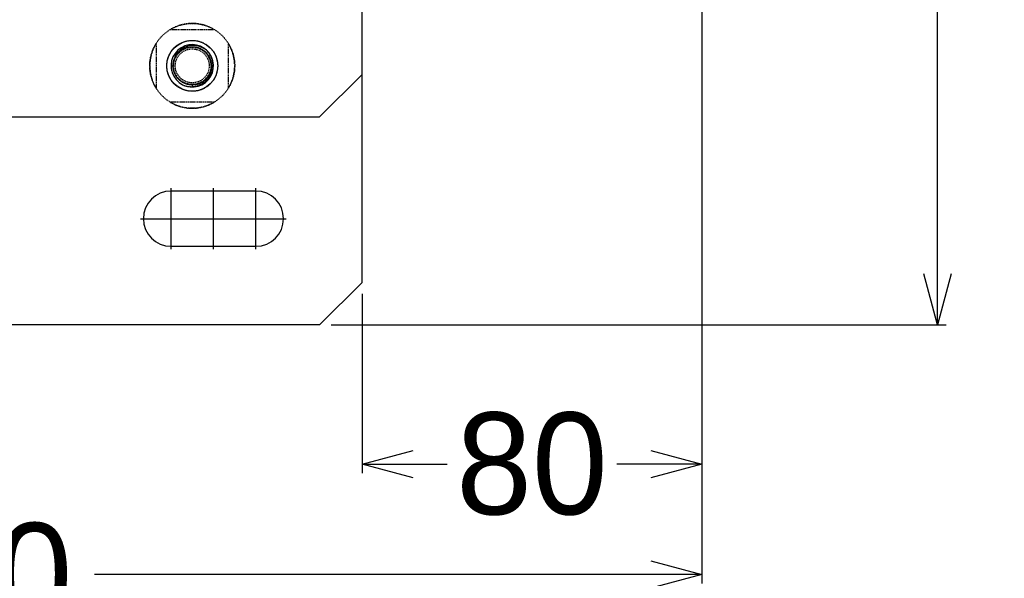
# Model space of a CAD drawing. Header units: millimetres. Extents: x -24622 to 2314, y -1603 to 2287.
# Tile 79 of 236: x -2744 to -2513, y 1251 to 1382. Entities that reach past the tile are written whole.
import ezdxf
from ezdxf.lldxf.tags import DXFTag

# ---------------------------------------------------------------- set-up
doc = ezdxf.new("R2010")
doc.units = ezdxf.units.MM
doc.linetypes.add('HIDDEN', pattern=[0.2, 0.1, -0.1])
doc.layers.add('02___PRT_ALL_AXES', color=7, linetype='Continuous')
doc.layers.add('DEFAULT_2', color=8, linetype='HIDDEN')
tags = doc.linetypes.add('CENTER', pattern=[2, 1.25, -0.25, 0.25, -0.25]).pattern_tags.tags
tags[10:11] = [DXFTag(74, 4), DXFTag(75, 0), DXFTag(340, '0'), DXFTag(46, 1.0), DXFTag(50, 0.0), DXFTag(44, 0.0), DXFTag(45, 0.0)]
tags[8:9] = [DXFTag(74, 4), DXFTag(75, 0), DXFTag(340, '0'), DXFTag(46, 1.0), DXFTag(50, 0.0), DXFTag(44, 0.0), DXFTag(45, 0.0)]
tags[6:7] = [DXFTag(74, 4), DXFTag(75, 0), DXFTag(340, '0'), DXFTag(46, 1.0), DXFTag(50, 0.0), DXFTag(44, 0.0), DXFTag(45, 0.0)]
tags[4:5] = [DXFTag(74, 4), DXFTag(75, 0), DXFTag(340, '0'), DXFTag(46, 1.0), DXFTag(50, 0.0), DXFTag(44, 0.0), DXFTag(45, 0.0)]
doc.dimstyles.new('副本 22', dxfattribs={"dimtxt": 24, "dimasz": 12, "dimexe": 2.1, "dimexo": 2.7, "dimgap": 2, "dimtad": 0, "dimtxsty": 'Standard', "dimblk": 'OPEN30', "dimcen": 0, "dimclrd": 5, "dimclre": 3, "dimclrt": 256, "dimadec": 0, "dimazin": 2, "dimtm": 1e-09, "dimtfac": 0.6, "dimtofl": 0, "dimtmove": 0, "dimatfit": 3, "dimldrblk": 'OPEN30', "dimfxl": 0, "dimtolj": 1, "dimarcsym": 0})

# ---------------------------------------------------------------- blocks, each defined once
blk = doc.blocks.new('_Open30')
at = {"color": 0, "linetype": 'ByBlock', "lineweight": -2}
for p, q in [((-1, 0.268), (0, 0)), ((0, 0), (-1, -0.268)), ((0, 0), (-1, 0))]:
    blk.add_line(p, q, dxfattribs=at)
blk = doc.blocks.new('*D99')
at = {"color": 3, "linetype": 'ByBlock', "lineweight": -2}
for p, q in [((-2583.81, 1416.72), (-2583.81, 1275.49)), ((-2663.81, 1317.72), (-2663.81, 1275.49))]:
    blk.add_line(p, q, dxfattribs=at)
at = {"color": 5, "linetype": 'ByBlock', "lineweight": -2}
for p, q in [((-2651.81, 1277.59), (-2643.81, 1277.59)), ((-2595.81, 1277.59), (-2603.81, 1277.59))]:
    blk.add_line(p, q, dxfattribs=at)
at = {"layer": 'Defpoints', "color": 0, "linetype": 'ByBlock'}
for p in [(-2583.81, 1419.42), (-2663.81, 1320.42), (-2663.81, 1277.59)]:
    blk.add_point(p, dxfattribs=at)
at = {"color": 5, "linetype": 'ByBlock', "lineweight": -2, "xscale": 12, "yscale": 12, "zscale": 12, "rotation": 180}
blk.add_blockref('_Open30', (-2663.81, 1277.59), dxfattribs=at)
at = {"color": 5, "linetype": 'ByBlock', "lineweight": -2, "xscale": 12, "yscale": 12, "zscale": 12}
blk.add_blockref('_Open30', (-2583.81, 1277.59), dxfattribs=at)
at = {"linetype": 'ByBlock', "insert": (-2623.81, 1277.59), "char_height": 24, "attachment_point": 5}
blk.add_mtext('\\A1;80', dxfattribs=at)
blk = doc.blocks.new('*D100')
at = {"color": 3, "linetype": 'ByBlock', "lineweight": -2}
for p, q in [((-2933.81, 1416.72), (-2933.81, 1249.47)), ((-2583.81, 1416.72), (-2583.81, 1249.47))]:
    blk.add_line(p, q, dxfattribs=at)
at = {"color": 5, "linetype": 'ByBlock', "lineweight": -2}
for p, q in [((-2921.81, 1251.57), (-2790.81, 1251.57)), ((-2595.81, 1251.57), (-2726.81, 1251.57))]:
    blk.add_line(p, q, dxfattribs=at)
at = {"layer": 'Defpoints', "color": 0, "linetype": 'ByBlock'}
for p in [(-2933.81, 1419.42), (-2583.81, 1419.42), (-2933.81, 1251.57)]:
    blk.add_point(p, dxfattribs=at)
at = {"color": 5, "linetype": 'ByBlock', "lineweight": -2, "xscale": 12, "yscale": 12, "zscale": 12, "rotation": 180}
blk.add_blockref('_Open30', (-2933.81, 1251.57), dxfattribs=at)
at = {"color": 5, "linetype": 'ByBlock', "lineweight": -2, "xscale": 12, "yscale": 12, "zscale": 12}
blk.add_blockref('_Open30', (-2583.81, 1251.57), dxfattribs=at)
at = {"linetype": 'ByBlock', "insert": (-2758.81, 1251.57), "char_height": 24, "attachment_point": 5}
blk.add_mtext('\\A1;350', dxfattribs=at)
blk = doc.blocks.new('*D101')
at = {"color": 5, "linetype": 'ByBlock', "lineweight": -2}
for p, q in [((-2528.34, 1434.42), (-2528.34, 1446.42)), ((-2528.34, 1322.42), (-2528.34, 1422.42))]:
    blk.add_line(p, q, dxfattribs=at)
at = {"color": 3, "linetype": 'ByBlock', "lineweight": -2}
for p, q in [((-2581.11, 1434.42), (-2526.24, 1434.42)), ((-2671.11, 1310.42), (-2526.24, 1310.42))]:
    blk.add_line(p, q, dxfattribs=at)
at = {"layer": 'Defpoints', "color": 0, "linetype": 'ByBlock'}
for p in [(-2583.81, 1434.42), (-2528.34, 1434.42), (-2673.81, 1310.42)]:
    blk.add_point(p, dxfattribs=at)
at = {"color": 5, "linetype": 'ByBlock', "lineweight": -2, "xscale": 12, "yscale": 12, "zscale": 12}
for p, rotation in [((-2528.34, 1434.42), 90), ((-2528.34, 1310.42), 270)]:
    blk.add_blockref('_Open30', p, dxfattribs=dict(at, rotation=rotation))
at = {"linetype": 'ByBlock', "insert": (-2528.34, 1508.42), "char_height": 24, "attachment_point": 5, "rotation": 90}
blk.add_mtext('\\A1;124%%P15', dxfattribs=at)

msp = doc.modelspace()

# ---------------------------------------------------------------- linework, layer by layer
at = {"color": 7, "linetype": 'Continuous'}
for p, q in [((-2663.808, 1320.415), (-2663.808, 1408.415)), ((-2708.808, 1371.415), (-2708.308, 1371.415)), ((-2673.808, 1359.415), (-2663.808, 1369.415)), ((-2855.808, 1359.415), (-2673.808, 1359.415)), ((-2688.808, 1341.915), (-2708.808, 1341.915)), ((-2708.808, 1328.915), (-2688.808, 1328.915)), ((-2673.808, 1310.415), (-2663.808, 1320.415)), ((-2673.808, 1310.415), (-3353.808, 1310.415))]:
    msp.add_line(p, q, dxfattribs=at)
at = {"color": 1, "linetype": 'CENTER', "ltscale": 6.604}
for p, q in [((-2708.808, 1328.265), (-2708.808, 1342.565)), ((-2688.808, 1328.265), (-2688.808, 1342.565)), ((-2715.958, 1335.415), (-2701.658, 1335.415)), ((-2695.958, 1335.415), (-2681.658, 1335.415))]:
    msp.add_line(p, q, dxfattribs=at)
at = {"color": 1, "linetype": 'CENTER', "ltscale": 1.45288}
for p, q in [((-2698.808, 1328.265), (-2698.808, 1342.565)), ((-2715.958, 1335.415), (-2681.658, 1335.415))]:
    msp.add_line(p, q, dxfattribs=at)
at = {"color": 7, "linetype": 'Continuous'}
for centre, radius, start, end in [((-2703.808, 1371.415), 5, 45, 36), ((-2703.667, 1371.273), 4.974, 38.28143, 41.90729), ((-2708.808, 1335.415), 6.5, 90, 270), ((-2688.808, 1335.415), 6.5, 270, 90)]:
    msp.add_arc(centre, radius, start, end, dxfattribs=at)
at = {"color": 7, "linetype": 'Continuous', "start_tangent": (-0.6679012, 0.7442499), "end_tangent": (0.0441666, -0.9990242)}
msp.add_spline([(-2699.965, 1374.595), (-2701.08, 1375.521), (-2702.415, 1376.082), (-2703.856, 1376.226), (-2705.275, 1375.933), (-2706.539, 1375.227), (-2707.527, 1374.168), (-2708.138, 1372.855), (-2708.308, 1371.415)], degree=3, dxfattribs=at)
at = {"layer": '02___PRT_ALL_AXES', "color": 8, "linetype": 'HIDDEN'}
for radius in [10, 4]:
    msp.add_circle((-2703.808, 1371.415), radius, dxfattribs=at)
at = {"layer": '02___PRT_ALL_AXES', "color": 7, "linetype": 'Continuous'}
msp.add_circle((-2703.808, 1371.415), 6, dxfattribs=at)
at = {"layer": 'DEFAULT_2', "color": 8, "linetype": 'HIDDEN'}
for p, q in [((-2698.54, 1379.915), (-2709.075, 1379.915)), ((-2712.308, 1376.683), (-2712.308, 1366.148)), ((-2695.308, 1366.148), (-2695.308, 1376.683)), ((-2699.477, 1373.915), (-2699.997, 1373.615)), ((-2703.808, 1367.015), (-2703.808, 1366.415)), ((-2709.075, 1362.915), (-2698.54, 1362.915))]:
    msp.add_line(p, q, dxfattribs=at)
for radius in [6, 4.4]:
    msp.add_circle((-2703.808, 1371.415), radius, dxfattribs=at)
for centre, radius, start, end in [((-2703.808, 1371.415), 10, 58.21167, 121.78833), ((-2703.808, 1371.415), 10, 148.21167, 211.78833), ((-2703.808, 1371.415), 5, 36, 45), ((-2703.808, 1371.415), 10, 328.21167, 31.78833), ((-2703.658, 1371.229), 4.371, 29.71939, 33.10081), ((-2703.7, 1371.205), 4.418, 27.77059, 29.72237), ((-2703.74, 1371.184), 4.464, 16.75483, 27.7602), ((-2703.863, 1371.415), 4.944, 180.00023, 180.80033), ((-2703.779, 1371.42), 5.029, 180.829, 195.42796), ((-2703.81, 1371.655), 4.783, 350.38326, 3.24763), ((-2703.927, 1371.21), 4.657, 326.85932, 332.08509), ((-2703.776, 1371.393), 4.961, 321.48974, 323.99781), ((-2703.908, 1371.198), 4.635, 332.10292, 346.43218), ((-2704.039, 1371.479), 4.97, 248.7361, 252.17142), ((-2704.034, 1371.495), 4.986, 252.16973, 252.85073), ((-2703.808, 1371.415), 10, 238.21167, 301.78833)]:
    msp.add_arc(centre, radius, start, end, dxfattribs=at)
for points, start_tangent, end_tangent in [([(-2708.308, 1371.415), (-2708.117, 1370.119), (-2707.561, 1368.932), (-2706.686, 1367.957), (-2705.568, 1367.274), (-2704.3, 1366.942), (-2702.99, 1366.99), (-2701.75, 1367.413), (-2700.684, 1368.176), (-2699.883, 1369.213), (-2699.415, 1370.437), (-2699.32, 1371.744), (-2699.605, 1373.023), (-2700.246, 1374.166), (-2701.189, 1375.075), (-2702.355, 1375.674), (-2703.643, 1375.912), (-2704.946, 1375.769), (-2706.152, 1375.257), (-2707.159, 1374.418), (-2707.882, 1373.325), (-2708.26, 1372.071), (-2708.26, 1370.76), (-2707.882, 1369.505), (-2707.159, 1368.413), (-2706.152, 1367.574), (-2704.946, 1367.062), (-2703.643, 1366.918), (-2702.355, 1367.156), (-2701.189, 1367.756), (-2700.246, 1368.665), (-2699.605, 1369.808), (-2699.32, 1371.087), (-2699.415, 1372.394), (-2699.883, 1373.618), (-2700.684, 1374.655), (-2701.75, 1375.417), (-2702.99, 1375.841), (-2704.3, 1375.888), (-2705.568, 1375.557), (-2706.686, 1374.874), (-2707.561, 1373.898), (-2708.117, 1372.712), (-2708.308, 1371.415), (-2708.117, 1370.119), (-2707.561, 1368.932), (-2706.686, 1367.957), (-2705.568, 1367.274), (-2704.3, 1366.942), (-2702.99, 1366.99), (-2701.75, 1367.413), (-2700.684, 1368.176), (-2699.883, 1369.213), (-2699.415, 1370.437), (-2699.32, 1371.744), (-2699.605, 1373.023), (-2700.246, 1374.166), (-2701.189, 1375.075), (-2702.355, 1375.674), (-2703.643, 1375.912), (-2704.946, 1375.769), (-2706.152, 1375.257), (-2707.159, 1374.418), (-2707.882, 1373.325), (-2708.26, 1372.071), (-2708.26, 1370.76), (-2707.882, 1369.505), (-2707.159, 1368.413), (-2706.152, 1367.574), (-2704.946, 1367.062), (-2703.643, 1366.918), (-2702.355, 1367.156), (-2701.189, 1367.756), (-2700.246, 1368.665), (-2699.605, 1369.808), (-2699.32, 1371.087), (-2699.415, 1372.394), (-2699.883, 1373.618), (-2700.684, 1374.655), (-2701.75, 1375.417), (-2702.99, 1375.841), (-2704.3, 1375.888), (-2705.568, 1375.557), (-2706.686, 1374.874), (-2707.561, 1373.898), (-2708.117, 1372.712), (-2708.308, 1371.415)], (0, -1), (0, -1)), ([(-2708.308, 1371.415), (-2708.117, 1370.119), (-2707.561, 1368.932), (-2706.686, 1367.957), (-2705.568, 1367.274), (-2704.3, 1366.942), (-2702.99, 1366.99), (-2701.75, 1367.413), (-2700.684, 1368.176), (-2699.883, 1369.213), (-2699.415, 1370.437), (-2699.32, 1371.744), (-2699.605, 1373.023), (-2700.246, 1374.166), (-2701.189, 1375.075), (-2702.355, 1375.674), (-2703.643, 1375.912), (-2704.946, 1375.769), (-2706.152, 1375.257), (-2707.159, 1374.418), (-2707.882, 1373.325), (-2708.26, 1372.071), (-2708.26, 1370.76), (-2707.882, 1369.505), (-2707.159, 1368.413), (-2706.152, 1367.574), (-2704.946, 1367.062), (-2703.643, 1366.918), (-2702.355, 1367.156), (-2701.189, 1367.756), (-2700.246, 1368.665), (-2699.605, 1369.808), (-2699.32, 1371.087), (-2699.415, 1372.394), (-2699.883, 1373.618), (-2700.684, 1374.655), (-2701.75, 1375.417), (-2702.99, 1375.841), (-2704.3, 1375.888), (-2705.568, 1375.557), (-2706.686, 1374.874), (-2707.561, 1373.898), (-2708.117, 1372.712), (-2708.308, 1371.415), (-2708.117, 1370.119), (-2707.561, 1368.932), (-2706.686, 1367.957), (-2705.568, 1367.274), (-2704.3, 1366.942), (-2702.99, 1366.99), (-2701.75, 1367.413), (-2700.684, 1368.176), (-2699.883, 1369.213), (-2699.415, 1370.437), (-2699.32, 1371.744), (-2699.605, 1373.023), (-2700.246, 1374.166), (-2701.189, 1375.075), (-2702.355, 1375.674), (-2703.643, 1375.912), (-2704.946, 1375.769), (-2706.152, 1375.257), (-2707.159, 1374.418), (-2707.882, 1373.325), (-2708.26, 1372.071), (-2708.26, 1370.76), (-2707.882, 1369.505), (-2707.159, 1368.413), (-2706.152, 1367.574), (-2704.946, 1367.062), (-2703.643, 1366.918), (-2702.355, 1367.156), (-2701.189, 1367.756), (-2700.246, 1368.665), (-2699.605, 1369.808), (-2699.32, 1371.087), (-2699.415, 1372.394), (-2699.883, 1373.618), (-2700.684, 1374.655), (-2701.75, 1375.417), (-2702.99, 1375.841), (-2704.3, 1375.888), (-2705.568, 1375.557), (-2706.686, 1374.874), (-2707.561, 1373.898), (-2708.117, 1372.712), (-2708.308, 1371.415)], (0, -1), (0, -1)), ([(-2708.308, 1371.415), (-2708.117, 1370.119), (-2707.561, 1368.932), (-2706.686, 1367.957), (-2705.568, 1367.274), (-2704.3, 1366.942), (-2702.99, 1366.99), (-2701.75, 1367.413), (-2700.684, 1368.176), (-2699.883, 1369.213), (-2699.415, 1370.437), (-2699.32, 1371.744), (-2699.605, 1373.023), (-2700.246, 1374.166), (-2701.189, 1375.075), (-2702.355, 1375.674), (-2703.643, 1375.912), (-2704.946, 1375.769), (-2706.152, 1375.257), (-2707.159, 1374.418), (-2707.882, 1373.325), (-2708.26, 1372.071), (-2708.26, 1370.76), (-2707.882, 1369.505), (-2707.159, 1368.413), (-2706.152, 1367.574), (-2704.946, 1367.062), (-2703.643, 1366.918), (-2702.355, 1367.156), (-2701.189, 1367.756), (-2700.246, 1368.665), (-2699.605, 1369.808), (-2699.32, 1371.087), (-2699.415, 1372.394), (-2699.883, 1373.618), (-2700.684, 1374.655), (-2701.75, 1375.417), (-2702.99, 1375.841), (-2704.3, 1375.888), (-2705.568, 1375.557), (-2706.686, 1374.874), (-2707.561, 1373.898), (-2708.117, 1372.712), (-2708.308, 1371.415), (-2708.117, 1370.119), (-2707.561, 1368.932), (-2706.686, 1367.957), (-2705.568, 1367.274), (-2704.3, 1366.942), (-2702.99, 1366.99), (-2701.75, 1367.413), (-2700.684, 1368.176), (-2699.883, 1369.213), (-2699.415, 1370.437), (-2699.32, 1371.744), (-2699.605, 1373.023), (-2700.246, 1374.166), (-2701.189, 1375.075), (-2702.355, 1375.674), (-2703.643, 1375.912), (-2704.946, 1375.769), (-2706.152, 1375.257), (-2707.159, 1374.418), (-2707.882, 1373.325), (-2708.26, 1372.071), (-2708.26, 1370.76), (-2707.882, 1369.505), (-2707.159, 1368.413), (-2706.152, 1367.574), (-2704.946, 1367.062), (-2703.643, 1366.918), (-2702.355, 1367.156), (-2701.189, 1367.756), (-2700.246, 1368.665), (-2699.605, 1369.808), (-2699.32, 1371.087), (-2699.415, 1372.394), (-2699.883, 1373.618), (-2700.684, 1374.655), (-2701.75, 1375.417), (-2702.99, 1375.841), (-2704.3, 1375.888), (-2705.568, 1375.557), (-2706.686, 1374.874), (-2707.561, 1373.898), (-2708.117, 1372.712), (-2708.308, 1371.415)], (0, -1), (0, -1)), ([(-2708.308, 1371.415), (-2708.117, 1370.119), (-2707.561, 1368.932), (-2706.686, 1367.957), (-2705.568, 1367.274), (-2704.3, 1366.942), (-2702.99, 1366.99), (-2701.75, 1367.413), (-2700.684, 1368.176), (-2699.883, 1369.213), (-2699.415, 1370.437), (-2699.32, 1371.744), (-2699.605, 1373.023), (-2700.246, 1374.166), (-2701.189, 1375.075), (-2702.355, 1375.674), (-2703.643, 1375.912), (-2704.946, 1375.769), (-2706.152, 1375.257), (-2707.159, 1374.418), (-2707.882, 1373.325), (-2708.26, 1372.071), (-2708.26, 1370.76), (-2707.882, 1369.505), (-2707.159, 1368.413), (-2706.152, 1367.574), (-2704.946, 1367.062), (-2703.643, 1366.918), (-2702.355, 1367.156), (-2701.189, 1367.756), (-2700.246, 1368.665), (-2699.605, 1369.808), (-2699.32, 1371.087), (-2699.415, 1372.394), (-2699.883, 1373.618), (-2700.684, 1374.655), (-2701.75, 1375.417), (-2702.99, 1375.841), (-2704.3, 1375.888), (-2705.568, 1375.557), (-2706.686, 1374.874), (-2707.561, 1373.898), (-2708.117, 1372.712), (-2708.308, 1371.415), (-2708.117, 1370.119), (-2707.561, 1368.932), (-2706.686, 1367.957), (-2705.568, 1367.274), (-2704.3, 1366.942), (-2702.99, 1366.99), (-2701.75, 1367.413), (-2700.684, 1368.176), (-2699.883, 1369.213), (-2699.415, 1370.437), (-2699.32, 1371.744), (-2699.605, 1373.023), (-2700.246, 1374.166), (-2701.189, 1375.075), (-2702.355, 1375.674), (-2703.643, 1375.912), (-2704.946, 1375.769), (-2706.152, 1375.257), (-2707.159, 1374.418), (-2707.882, 1373.325), (-2708.26, 1372.071), (-2708.26, 1370.76), (-2707.882, 1369.505), (-2707.159, 1368.413), (-2706.152, 1367.574), (-2704.946, 1367.062), (-2703.643, 1366.918), (-2702.355, 1367.156), (-2701.189, 1367.756), (-2700.246, 1368.665), (-2699.605, 1369.808), (-2699.32, 1371.087), (-2699.415, 1372.394), (-2699.883, 1373.618), (-2700.684, 1374.655), (-2701.75, 1375.417), (-2702.99, 1375.841), (-2704.3, 1375.888), (-2705.568, 1375.557), (-2706.686, 1374.874), (-2707.561, 1373.898), (-2708.117, 1372.712), (-2708.308, 1371.415)], (0, -1), (0, -1)), ([(-2708.308, 1371.415), (-2708.117, 1370.119), (-2707.561, 1368.932), (-2706.686, 1367.957), (-2705.568, 1367.274), (-2704.3, 1366.942), (-2702.99, 1366.99), (-2701.75, 1367.413), (-2700.684, 1368.176), (-2699.883, 1369.213), (-2699.415, 1370.437), (-2699.32, 1371.744), (-2699.605, 1373.023), (-2700.246, 1374.166), (-2701.189, 1375.075), (-2702.355, 1375.674), (-2703.643, 1375.912), (-2704.946, 1375.769), (-2706.152, 1375.257), (-2707.159, 1374.418), (-2707.882, 1373.325), (-2708.26, 1372.071), (-2708.26, 1370.76), (-2707.882, 1369.505), (-2707.159, 1368.413), (-2706.152, 1367.574), (-2704.946, 1367.062), (-2703.643, 1366.918), (-2702.355, 1367.156), (-2701.189, 1367.756), (-2700.246, 1368.665), (-2699.605, 1369.808), (-2699.32, 1371.087), (-2699.415, 1372.394), (-2699.883, 1373.618), (-2700.684, 1374.655), (-2701.75, 1375.417), (-2702.99, 1375.841), (-2704.3, 1375.888), (-2705.568, 1375.557), (-2706.686, 1374.874), (-2707.561, 1373.898), (-2708.117, 1372.712), (-2708.308, 1371.415), (-2708.117, 1370.119), (-2707.561, 1368.932), (-2706.686, 1367.957), (-2705.568, 1367.274), (-2704.3, 1366.942), (-2702.99, 1366.99), (-2701.75, 1367.413), (-2700.684, 1368.176), (-2699.883, 1369.213), (-2699.415, 1370.437), (-2699.32, 1371.744), (-2699.605, 1373.023), (-2700.246, 1374.166), (-2701.189, 1375.075), (-2702.355, 1375.674), (-2703.643, 1375.912), (-2704.946, 1375.769), (-2706.152, 1375.257), (-2707.159, 1374.418), (-2707.882, 1373.325), (-2708.26, 1372.071), (-2708.26, 1370.76), (-2707.882, 1369.505), (-2707.159, 1368.413), (-2706.152, 1367.574), (-2704.946, 1367.062), (-2703.643, 1366.918), (-2702.355, 1367.156), (-2701.189, 1367.756), (-2700.246, 1368.665), (-2699.605, 1369.808), (-2699.32, 1371.087), (-2699.415, 1372.394), (-2699.883, 1373.618), (-2700.684, 1374.655), (-2701.75, 1375.417), (-2702.99, 1375.841), (-2704.3, 1375.888), (-2705.568, 1375.557), (-2706.686, 1374.874), (-2707.561, 1373.898), (-2708.117, 1372.712), (-2708.308, 1371.415)], (0, -1), (0, -1)), ([(-2708.308, 1371.415), (-2708.117, 1370.119), (-2707.561, 1368.932), (-2706.686, 1367.957), (-2705.568, 1367.274), (-2704.3, 1366.942), (-2702.99, 1366.99), (-2701.75, 1367.413), (-2700.684, 1368.176), (-2699.883, 1369.213), (-2699.415, 1370.437), (-2699.32, 1371.744), (-2699.605, 1373.023), (-2700.246, 1374.166), (-2701.189, 1375.075), (-2702.355, 1375.674), (-2703.643, 1375.912), (-2704.946, 1375.769), (-2706.152, 1375.257), (-2707.159, 1374.418), (-2707.882, 1373.325), (-2708.26, 1372.071), (-2708.26, 1370.76), (-2707.882, 1369.505), (-2707.159, 1368.413), (-2706.152, 1367.574), (-2704.946, 1367.062), (-2703.643, 1366.918), (-2702.355, 1367.156), (-2701.189, 1367.756), (-2700.246, 1368.665), (-2699.605, 1369.808), (-2699.32, 1371.087), (-2699.415, 1372.394), (-2699.883, 1373.618), (-2700.684, 1374.655), (-2701.75, 1375.417), (-2702.99, 1375.841), (-2704.3, 1375.888), (-2705.568, 1375.557), (-2706.686, 1374.874), (-2707.561, 1373.898), (-2708.117, 1372.712), (-2708.308, 1371.415), (-2708.117, 1370.119), (-2707.561, 1368.932), (-2706.686, 1367.957), (-2705.568, 1367.274), (-2704.3, 1366.942), (-2702.99, 1366.99), (-2701.75, 1367.413), (-2700.684, 1368.176), (-2699.883, 1369.213), (-2699.415, 1370.437), (-2699.32, 1371.744), (-2699.605, 1373.023), (-2700.246, 1374.166), (-2701.189, 1375.075), (-2702.355, 1375.674), (-2703.643, 1375.912), (-2704.946, 1375.769), (-2706.152, 1375.257), (-2707.159, 1374.418), (-2707.882, 1373.325), (-2708.26, 1372.071), (-2708.26, 1370.76), (-2707.882, 1369.505), (-2707.159, 1368.413), (-2706.152, 1367.574), (-2704.946, 1367.062), (-2703.643, 1366.918), (-2702.355, 1367.156), (-2701.189, 1367.756), (-2700.246, 1368.665), (-2699.605, 1369.808), (-2699.32, 1371.087), (-2699.415, 1372.394), (-2699.883, 1373.618), (-2700.684, 1374.655), (-2701.75, 1375.417), (-2702.99, 1375.841), (-2704.3, 1375.888), (-2705.568, 1375.557), (-2706.686, 1374.874), (-2707.561, 1373.898), (-2708.117, 1372.712), (-2708.308, 1371.415)], (0, -1), (0, -1)), ([(-2708.308, 1371.415), (-2708.117, 1370.119), (-2707.561, 1368.932), (-2706.686, 1367.957), (-2705.568, 1367.274), (-2704.3, 1366.942), (-2702.99, 1366.99), (-2701.75, 1367.413), (-2700.684, 1368.176), (-2699.883, 1369.213), (-2699.415, 1370.437), (-2699.32, 1371.744), (-2699.605, 1373.023), (-2700.246, 1374.166), (-2701.189, 1375.075), (-2702.355, 1375.674), (-2703.643, 1375.912), (-2704.946, 1375.769), (-2706.152, 1375.257), (-2707.159, 1374.418), (-2707.882, 1373.325), (-2708.26, 1372.071), (-2708.26, 1370.76), (-2707.882, 1369.505), (-2707.159, 1368.413), (-2706.152, 1367.574), (-2704.946, 1367.062), (-2703.643, 1366.918), (-2702.355, 1367.156), (-2701.189, 1367.756), (-2700.246, 1368.665), (-2699.605, 1369.808), (-2699.32, 1371.087), (-2699.415, 1372.394), (-2699.883, 1373.618), (-2700.684, 1374.655), (-2701.75, 1375.417), (-2702.99, 1375.841), (-2704.3, 1375.888), (-2705.568, 1375.557), (-2706.686, 1374.874), (-2707.561, 1373.898), (-2708.117, 1372.712), (-2708.308, 1371.415), (-2708.117, 1370.119), (-2707.561, 1368.932), (-2706.686, 1367.957), (-2705.568, 1367.274), (-2704.3, 1366.942), (-2702.99, 1366.99), (-2701.75, 1367.413), (-2700.684, 1368.176), (-2699.883, 1369.213), (-2699.415, 1370.437), (-2699.32, 1371.744), (-2699.605, 1373.023), (-2700.246, 1374.166), (-2701.189, 1375.075), (-2702.355, 1375.674), (-2703.643, 1375.912), (-2704.946, 1375.769), (-2706.152, 1375.257), (-2707.159, 1374.418), (-2707.882, 1373.325), (-2708.26, 1372.071), (-2708.26, 1370.76), (-2707.882, 1369.505), (-2707.159, 1368.413), (-2706.152, 1367.574), (-2704.946, 1367.062), (-2703.643, 1366.918), (-2702.355, 1367.156), (-2701.189, 1367.756), (-2700.246, 1368.665), (-2699.605, 1369.808), (-2699.32, 1371.087), (-2699.415, 1372.394), (-2699.883, 1373.618), (-2700.684, 1374.655), (-2701.75, 1375.417), (-2702.99, 1375.841), (-2704.3, 1375.888), (-2705.568, 1375.557), (-2706.686, 1374.874), (-2707.561, 1373.898), (-2708.117, 1372.712), (-2708.308, 1371.415)], (0, -1), (0, -1)), ([(-2708.308, 1371.415), (-2708.117, 1370.119), (-2707.561, 1368.932), (-2706.686, 1367.957), (-2705.568, 1367.274), (-2704.3, 1366.942), (-2702.99, 1366.99), (-2701.75, 1367.413), (-2700.684, 1368.176), (-2699.883, 1369.213), (-2699.415, 1370.437), (-2699.32, 1371.744), (-2699.605, 1373.023), (-2700.246, 1374.166), (-2701.189, 1375.075), (-2702.355, 1375.674), (-2703.643, 1375.912), (-2704.946, 1375.769), (-2706.152, 1375.257), (-2707.159, 1374.418), (-2707.882, 1373.325), (-2708.26, 1372.071), (-2708.26, 1370.76), (-2707.882, 1369.505), (-2707.159, 1368.413), (-2706.152, 1367.574), (-2704.946, 1367.062), (-2703.643, 1366.918), (-2702.355, 1367.156), (-2701.189, 1367.756), (-2700.246, 1368.665), (-2699.605, 1369.808), (-2699.32, 1371.087), (-2699.415, 1372.394), (-2699.883, 1373.618), (-2700.684, 1374.655), (-2701.75, 1375.417), (-2702.99, 1375.841), (-2704.3, 1375.888), (-2705.568, 1375.557), (-2706.686, 1374.874), (-2707.561, 1373.898), (-2708.117, 1372.712), (-2708.308, 1371.415), (-2708.117, 1370.119), (-2707.561, 1368.932), (-2706.686, 1367.957), (-2705.568, 1367.274), (-2704.3, 1366.942), (-2702.99, 1366.99), (-2701.75, 1367.413), (-2700.684, 1368.176), (-2699.883, 1369.213), (-2699.415, 1370.437), (-2699.32, 1371.744), (-2699.605, 1373.023), (-2700.246, 1374.166), (-2701.189, 1375.075), (-2702.355, 1375.674), (-2703.643, 1375.912), (-2704.946, 1375.769), (-2706.152, 1375.257), (-2707.159, 1374.418), (-2707.882, 1373.325), (-2708.26, 1372.071), (-2708.26, 1370.76), (-2707.882, 1369.505), (-2707.159, 1368.413), (-2706.152, 1367.574), (-2704.946, 1367.062), (-2703.643, 1366.918), (-2702.355, 1367.156), (-2701.189, 1367.756), (-2700.246, 1368.665), (-2699.605, 1369.808), (-2699.32, 1371.087), (-2699.415, 1372.394), (-2699.883, 1373.618), (-2700.684, 1374.655), (-2701.75, 1375.417), (-2702.99, 1375.841), (-2704.3, 1375.888), (-2705.568, 1375.557), (-2706.686, 1374.874), (-2707.561, 1373.898), (-2708.117, 1372.712), (-2708.308, 1371.415)], (0, -1), (0, -1)), ([(-2708.308, 1371.415), (-2708.117, 1370.119), (-2707.561, 1368.932), (-2706.686, 1367.957), (-2705.568, 1367.274), (-2704.3, 1366.942), (-2702.99, 1366.99), (-2701.75, 1367.413), (-2700.684, 1368.176), (-2699.883, 1369.213), (-2699.415, 1370.437), (-2699.32, 1371.744), (-2699.605, 1373.023), (-2700.246, 1374.166), (-2701.189, 1375.075), (-2702.355, 1375.674), (-2703.643, 1375.912), (-2704.946, 1375.769), (-2706.152, 1375.257), (-2707.159, 1374.418), (-2707.882, 1373.325), (-2708.26, 1372.071), (-2708.26, 1370.76), (-2707.882, 1369.505), (-2707.159, 1368.413), (-2706.152, 1367.574), (-2704.946, 1367.062), (-2703.643, 1366.918), (-2702.355, 1367.156), (-2701.189, 1367.756), (-2700.246, 1368.665), (-2699.605, 1369.808), (-2699.32, 1371.087), (-2699.415, 1372.394), (-2699.883, 1373.618), (-2700.684, 1374.655), (-2701.75, 1375.417), (-2702.99, 1375.841), (-2704.3, 1375.888), (-2705.568, 1375.557), (-2706.686, 1374.874), (-2707.561, 1373.898), (-2708.117, 1372.712), (-2708.308, 1371.415), (-2708.117, 1370.119), (-2707.561, 1368.932), (-2706.686, 1367.957), (-2705.568, 1367.274), (-2704.3, 1366.942), (-2702.99, 1366.99), (-2701.75, 1367.413), (-2700.684, 1368.176), (-2699.883, 1369.213), (-2699.415, 1370.437), (-2699.32, 1371.744), (-2699.605, 1373.023), (-2700.246, 1374.166), (-2701.189, 1375.075), (-2702.355, 1375.674), (-2703.643, 1375.912), (-2704.946, 1375.769), (-2706.152, 1375.257), (-2707.159, 1374.418), (-2707.882, 1373.325), (-2708.26, 1372.071), (-2708.26, 1370.76), (-2707.882, 1369.505), (-2707.159, 1368.413), (-2706.152, 1367.574), (-2704.946, 1367.062), (-2703.643, 1366.918), (-2702.355, 1367.156), (-2701.189, 1367.756), (-2700.246, 1368.665), (-2699.605, 1369.808), (-2699.32, 1371.087), (-2699.415, 1372.394), (-2699.883, 1373.618), (-2700.684, 1374.655), (-2701.75, 1375.417), (-2702.99, 1375.841), (-2704.3, 1375.888), (-2705.568, 1375.557), (-2706.686, 1374.874), (-2707.561, 1373.898), (-2708.117, 1372.712), (-2708.308, 1371.415)], (0, -1), (0, -1)), ([(-2708.308, 1371.415), (-2708.117, 1370.119), (-2707.561, 1368.932), (-2706.686, 1367.957), (-2705.568, 1367.274), (-2704.3, 1366.942), (-2702.99, 1366.99), (-2701.75, 1367.413), (-2700.684, 1368.176), (-2699.883, 1369.213), (-2699.415, 1370.437), (-2699.32, 1371.744), (-2699.605, 1373.023), (-2700.246, 1374.166), (-2701.189, 1375.075), (-2702.355, 1375.674), (-2703.643, 1375.912), (-2704.946, 1375.769), (-2706.152, 1375.257), (-2707.159, 1374.418), (-2707.882, 1373.325), (-2708.26, 1372.071), (-2708.26, 1370.76), (-2707.882, 1369.505), (-2707.159, 1368.413), (-2706.152, 1367.574), (-2704.946, 1367.062), (-2703.643, 1366.918), (-2702.355, 1367.156), (-2701.189, 1367.756), (-2700.246, 1368.665), (-2699.605, 1369.808), (-2699.32, 1371.087), (-2699.415, 1372.394), (-2699.883, 1373.618), (-2700.684, 1374.655), (-2701.75, 1375.417), (-2702.99, 1375.841), (-2704.3, 1375.888), (-2705.568, 1375.557), (-2706.686, 1374.874), (-2707.561, 1373.898), (-2708.117, 1372.712), (-2708.308, 1371.415), (-2708.117, 1370.119), (-2707.561, 1368.932), (-2706.686, 1367.957), (-2705.568, 1367.274), (-2704.3, 1366.942), (-2702.99, 1366.99), (-2701.75, 1367.413), (-2700.684, 1368.176), (-2699.883, 1369.213), (-2699.415, 1370.437), (-2699.32, 1371.744), (-2699.605, 1373.023), (-2700.246, 1374.166), (-2701.189, 1375.075), (-2702.355, 1375.674), (-2703.643, 1375.912), (-2704.946, 1375.769), (-2706.152, 1375.257), (-2707.159, 1374.418), (-2707.882, 1373.325), (-2708.26, 1372.071), (-2708.26, 1370.76), (-2707.882, 1369.505), (-2707.159, 1368.413), (-2706.152, 1367.574), (-2704.946, 1367.062), (-2703.643, 1366.918), (-2702.355, 1367.156), (-2701.189, 1367.756), (-2700.246, 1368.665), (-2699.605, 1369.808), (-2699.32, 1371.087), (-2699.415, 1372.394), (-2699.883, 1373.618), (-2700.684, 1374.655), (-2701.75, 1375.417), (-2702.99, 1375.841), (-2704.3, 1375.888), (-2705.568, 1375.557), (-2706.686, 1374.874), (-2707.561, 1373.898), (-2708.117, 1372.712), (-2708.308, 1371.415)], (0, -1), (0, -1)), ([(-2708.308, 1371.415), (-2708.117, 1370.119), (-2707.561, 1368.932), (-2706.686, 1367.957), (-2705.568, 1367.274), (-2704.3, 1366.942), (-2702.99, 1366.99), (-2701.75, 1367.413), (-2700.684, 1368.176), (-2699.883, 1369.213), (-2699.415, 1370.437), (-2699.32, 1371.744), (-2699.605, 1373.023), (-2700.246, 1374.166), (-2701.189, 1375.075), (-2702.355, 1375.674), (-2703.643, 1375.912), (-2704.946, 1375.769), (-2706.152, 1375.257), (-2707.159, 1374.418), (-2707.882, 1373.325), (-2708.26, 1372.071), (-2708.26, 1370.76), (-2707.882, 1369.505), (-2707.159, 1368.413), (-2706.152, 1367.574), (-2704.946, 1367.062), (-2703.643, 1366.918), (-2702.355, 1367.156), (-2701.189, 1367.756), (-2700.246, 1368.665), (-2699.605, 1369.808), (-2699.32, 1371.087), (-2699.415, 1372.394), (-2699.883, 1373.618), (-2700.684, 1374.655), (-2701.75, 1375.417), (-2702.99, 1375.841), (-2704.3, 1375.888), (-2705.568, 1375.557), (-2706.686, 1374.874), (-2707.561, 1373.898), (-2708.117, 1372.712), (-2708.308, 1371.415), (-2708.117, 1370.119), (-2707.561, 1368.932), (-2706.686, 1367.957), (-2705.568, 1367.274), (-2704.3, 1366.942), (-2702.99, 1366.99), (-2701.75, 1367.413), (-2700.684, 1368.176), (-2699.883, 1369.213), (-2699.415, 1370.437), (-2699.32, 1371.744), (-2699.605, 1373.023), (-2700.246, 1374.166), (-2701.189, 1375.075), (-2702.355, 1375.674), (-2703.643, 1375.912), (-2704.946, 1375.769), (-2706.152, 1375.257), (-2707.159, 1374.418), (-2707.882, 1373.325), (-2708.26, 1372.071), (-2708.26, 1370.76), (-2707.882, 1369.505), (-2707.159, 1368.413), (-2706.152, 1367.574), (-2704.946, 1367.062), (-2703.643, 1366.918), (-2702.355, 1367.156), (-2701.189, 1367.756), (-2700.246, 1368.665), (-2699.605, 1369.808), (-2699.32, 1371.087), (-2699.415, 1372.394), (-2699.883, 1373.618), (-2700.684, 1374.655), (-2701.75, 1375.417), (-2702.99, 1375.841), (-2704.3, 1375.888), (-2705.568, 1375.557), (-2706.686, 1374.874), (-2707.561, 1373.898), (-2708.117, 1372.712), (-2708.308, 1371.415)], (0, -1), (0, -1)), ([(-2708.308, 1371.415), (-2708.117, 1370.119), (-2707.561, 1368.932), (-2706.686, 1367.957), (-2705.568, 1367.274), (-2704.3, 1366.942), (-2702.99, 1366.99), (-2701.75, 1367.413), (-2700.684, 1368.176), (-2699.883, 1369.213), (-2699.415, 1370.437), (-2699.32, 1371.744), (-2699.605, 1373.023), (-2700.246, 1374.166), (-2701.189, 1375.075), (-2702.355, 1375.674), (-2703.643, 1375.912), (-2704.946, 1375.769), (-2706.152, 1375.257), (-2707.159, 1374.418), (-2707.882, 1373.325), (-2708.26, 1372.071), (-2708.26, 1370.76), (-2707.882, 1369.505), (-2707.159, 1368.413), (-2706.152, 1367.574), (-2704.946, 1367.062), (-2703.643, 1366.918), (-2702.355, 1367.156), (-2701.189, 1367.756), (-2700.246, 1368.665), (-2699.605, 1369.808), (-2699.32, 1371.087), (-2699.415, 1372.394), (-2699.883, 1373.618), (-2700.684, 1374.655), (-2701.75, 1375.417), (-2702.99, 1375.841), (-2704.3, 1375.888), (-2705.568, 1375.557), (-2706.686, 1374.874), (-2707.561, 1373.898), (-2708.117, 1372.712), (-2708.308, 1371.415), (-2708.117, 1370.119), (-2707.561, 1368.932), (-2706.686, 1367.957), (-2705.568, 1367.274), (-2704.3, 1366.942), (-2702.99, 1366.99), (-2701.75, 1367.413), (-2700.684, 1368.176), (-2699.883, 1369.213), (-2699.415, 1370.437), (-2699.32, 1371.744), (-2699.605, 1373.023), (-2700.246, 1374.166), (-2701.189, 1375.075), (-2702.355, 1375.674), (-2703.643, 1375.912), (-2704.946, 1375.769), (-2706.152, 1375.257), (-2707.159, 1374.418), (-2707.882, 1373.325), (-2708.26, 1372.071), (-2708.26, 1370.76), (-2707.882, 1369.505), (-2707.159, 1368.413), (-2706.152, 1367.574), (-2704.946, 1367.062), (-2703.643, 1366.918), (-2702.355, 1367.156), (-2701.189, 1367.756), (-2700.246, 1368.665), (-2699.605, 1369.808), (-2699.32, 1371.087), (-2699.415, 1372.394), (-2699.883, 1373.618), (-2700.684, 1374.655), (-2701.75, 1375.417), (-2702.99, 1375.841), (-2704.3, 1375.888), (-2705.568, 1375.557), (-2706.686, 1374.874), (-2707.561, 1373.898), (-2708.117, 1372.712), (-2708.308, 1371.415)], (0, -1), (0, -1)), ([(-2708.308, 1371.415), (-2708.117, 1370.119), (-2707.561, 1368.932), (-2706.686, 1367.957), (-2705.568, 1367.274), (-2704.3, 1366.942), (-2702.99, 1366.99), (-2701.75, 1367.413), (-2700.684, 1368.176), (-2699.883, 1369.213), (-2699.415, 1370.437), (-2699.32, 1371.744), (-2699.605, 1373.023), (-2700.246, 1374.166), (-2701.189, 1375.075), (-2702.355, 1375.674), (-2703.643, 1375.912), (-2704.946, 1375.769), (-2706.152, 1375.257), (-2707.159, 1374.418), (-2707.882, 1373.325), (-2708.26, 1372.071), (-2708.26, 1370.76), (-2707.882, 1369.505), (-2707.159, 1368.413), (-2706.152, 1367.574), (-2704.946, 1367.062), (-2703.643, 1366.918), (-2702.355, 1367.156), (-2701.189, 1367.756), (-2700.246, 1368.665), (-2699.605, 1369.808), (-2699.32, 1371.087), (-2699.415, 1372.394), (-2699.883, 1373.618), (-2700.684, 1374.655), (-2701.75, 1375.417), (-2702.99, 1375.841), (-2704.3, 1375.888), (-2705.568, 1375.557), (-2706.686, 1374.874), (-2707.561, 1373.898), (-2708.117, 1372.712), (-2708.308, 1371.415), (-2708.117, 1370.119), (-2707.561, 1368.932), (-2706.686, 1367.957), (-2705.568, 1367.274), (-2704.3, 1366.942), (-2702.99, 1366.99), (-2701.75, 1367.413), (-2700.684, 1368.176), (-2699.883, 1369.213), (-2699.415, 1370.437), (-2699.32, 1371.744), (-2699.605, 1373.023), (-2700.246, 1374.166), (-2701.189, 1375.075), (-2702.355, 1375.674), (-2703.643, 1375.912), (-2704.946, 1375.769), (-2706.152, 1375.257), (-2707.159, 1374.418), (-2707.882, 1373.325), (-2708.26, 1372.071), (-2708.26, 1370.76), (-2707.882, 1369.505), (-2707.159, 1368.413), (-2706.152, 1367.574), (-2704.946, 1367.062), (-2703.643, 1366.918), (-2702.355, 1367.156), (-2701.189, 1367.756), (-2700.246, 1368.665), (-2699.605, 1369.808), (-2699.32, 1371.087), (-2699.415, 1372.394), (-2699.883, 1373.618), (-2700.684, 1374.655), (-2701.75, 1375.417), (-2702.99, 1375.841), (-2704.3, 1375.888), (-2705.568, 1375.557), (-2706.686, 1374.874), (-2707.561, 1373.898), (-2708.117, 1372.712), (-2708.308, 1371.415)], (0, -1), (0, -1)), ([(-2708.308, 1371.415), (-2708.117, 1370.119), (-2707.561, 1368.932), (-2706.686, 1367.957), (-2705.568, 1367.274), (-2704.3, 1366.942), (-2702.99, 1366.99), (-2701.75, 1367.413), (-2700.684, 1368.176), (-2699.883, 1369.213), (-2699.415, 1370.437), (-2699.32, 1371.744), (-2699.605, 1373.023), (-2700.246, 1374.166), (-2701.189, 1375.075), (-2702.355, 1375.674), (-2703.643, 1375.912), (-2704.946, 1375.769), (-2706.152, 1375.257), (-2707.159, 1374.418), (-2707.882, 1373.325), (-2708.26, 1372.071), (-2708.26, 1370.76), (-2707.882, 1369.505), (-2707.159, 1368.413), (-2706.152, 1367.574), (-2704.946, 1367.062), (-2703.643, 1366.918), (-2702.355, 1367.156), (-2701.189, 1367.756), (-2700.246, 1368.665), (-2699.605, 1369.808), (-2699.32, 1371.087), (-2699.415, 1372.394), (-2699.883, 1373.618), (-2700.684, 1374.655), (-2701.75, 1375.417), (-2702.99, 1375.841), (-2704.3, 1375.888), (-2705.568, 1375.557), (-2706.686, 1374.874), (-2707.561, 1373.898), (-2708.117, 1372.712), (-2708.308, 1371.415), (-2708.117, 1370.119), (-2707.561, 1368.932), (-2706.686, 1367.957), (-2705.568, 1367.274), (-2704.3, 1366.942), (-2702.99, 1366.99), (-2701.75, 1367.413), (-2700.684, 1368.176), (-2699.883, 1369.213), (-2699.415, 1370.437), (-2699.32, 1371.744), (-2699.605, 1373.023), (-2700.246, 1374.166), (-2701.189, 1375.075), (-2702.355, 1375.674), (-2703.643, 1375.912), (-2704.946, 1375.769), (-2706.152, 1375.257), (-2707.159, 1374.418), (-2707.882, 1373.325), (-2708.26, 1372.071), (-2708.26, 1370.76), (-2707.882, 1369.505), (-2707.159, 1368.413), (-2706.152, 1367.574), (-2704.946, 1367.062), (-2703.643, 1366.918), (-2702.355, 1367.156), (-2701.189, 1367.756), (-2700.246, 1368.665), (-2699.605, 1369.808), (-2699.32, 1371.087), (-2699.415, 1372.394), (-2699.883, 1373.618), (-2700.684, 1374.655), (-2701.75, 1375.417), (-2702.99, 1375.841), (-2704.3, 1375.888), (-2705.568, 1375.557), (-2706.686, 1374.874), (-2707.561, 1373.898), (-2708.117, 1372.712), (-2708.308, 1371.415)], (0, -1), (0, -1)), ([(-2708.308, 1371.415), (-2708.117, 1370.119), (-2707.561, 1368.932), (-2706.686, 1367.957), (-2705.568, 1367.274), (-2704.3, 1366.942), (-2702.99, 1366.99), (-2701.75, 1367.413), (-2700.684, 1368.176), (-2699.883, 1369.213), (-2699.415, 1370.437), (-2699.32, 1371.744), (-2699.605, 1373.023), (-2700.246, 1374.166), (-2701.189, 1375.075), (-2702.355, 1375.674), (-2703.643, 1375.912), (-2704.946, 1375.769), (-2706.152, 1375.257), (-2707.159, 1374.418), (-2707.882, 1373.325), (-2708.26, 1372.071), (-2708.26, 1370.76), (-2707.882, 1369.505), (-2707.159, 1368.413), (-2706.152, 1367.574), (-2704.946, 1367.062), (-2703.643, 1366.918), (-2702.355, 1367.156), (-2701.189, 1367.756), (-2700.246, 1368.665), (-2699.605, 1369.808), (-2699.32, 1371.087), (-2699.415, 1372.394), (-2699.883, 1373.618), (-2700.684, 1374.655), (-2701.75, 1375.417), (-2702.99, 1375.841), (-2704.3, 1375.888), (-2705.568, 1375.557), (-2706.686, 1374.874), (-2707.561, 1373.898), (-2708.117, 1372.712), (-2708.308, 1371.415), (-2708.117, 1370.119), (-2707.561, 1368.932), (-2706.686, 1367.957), (-2705.568, 1367.274), (-2704.3, 1366.942), (-2702.99, 1366.99), (-2701.75, 1367.413), (-2700.684, 1368.176), (-2699.883, 1369.213), (-2699.415, 1370.437), (-2699.32, 1371.744), (-2699.605, 1373.023), (-2700.246, 1374.166), (-2701.189, 1375.075), (-2702.355, 1375.674), (-2703.643, 1375.912), (-2704.946, 1375.769), (-2706.152, 1375.257), (-2707.159, 1374.418), (-2707.882, 1373.325), (-2708.26, 1372.071), (-2708.26, 1370.76), (-2707.882, 1369.505), (-2707.159, 1368.413), (-2706.152, 1367.574), (-2704.946, 1367.062), (-2703.643, 1366.918), (-2702.355, 1367.156), (-2701.189, 1367.756), (-2700.246, 1368.665), (-2699.605, 1369.808), (-2699.32, 1371.087), (-2699.415, 1372.394), (-2699.883, 1373.618), (-2700.684, 1374.655), (-2701.75, 1375.417), (-2702.99, 1375.841), (-2704.3, 1375.888), (-2705.568, 1375.557), (-2706.686, 1374.874), (-2707.561, 1373.898), (-2708.117, 1372.712), (-2708.308, 1371.415)], (0, -1), (0, -1)), ([(-2708.308, 1371.415), (-2708.117, 1370.119), (-2707.561, 1368.932), (-2706.686, 1367.957), (-2705.568, 1367.274), (-2704.3, 1366.942), (-2702.99, 1366.99), (-2701.75, 1367.413), (-2700.684, 1368.176), (-2699.883, 1369.213), (-2699.415, 1370.437), (-2699.32, 1371.744), (-2699.605, 1373.023), (-2700.246, 1374.166), (-2701.189, 1375.075), (-2702.355, 1375.674), (-2703.643, 1375.912), (-2704.946, 1375.769), (-2706.152, 1375.257), (-2707.159, 1374.418), (-2707.882, 1373.325), (-2708.26, 1372.071), (-2708.26, 1370.76), (-2707.882, 1369.505), (-2707.159, 1368.413), (-2706.152, 1367.574), (-2704.946, 1367.062), (-2703.643, 1366.918), (-2702.355, 1367.156), (-2701.189, 1367.756), (-2700.246, 1368.665), (-2699.605, 1369.808), (-2699.32, 1371.087), (-2699.415, 1372.394), (-2699.883, 1373.618), (-2700.684, 1374.655), (-2701.75, 1375.417), (-2702.99, 1375.841), (-2704.3, 1375.888), (-2705.568, 1375.557), (-2706.686, 1374.874), (-2707.561, 1373.898), (-2708.117, 1372.712), (-2708.308, 1371.415), (-2708.117, 1370.119), (-2707.561, 1368.932), (-2706.686, 1367.957), (-2705.568, 1367.274), (-2704.3, 1366.942), (-2702.99, 1366.99), (-2701.75, 1367.413), (-2700.684, 1368.176), (-2699.883, 1369.213), (-2699.415, 1370.437), (-2699.32, 1371.744), (-2699.605, 1373.023), (-2700.246, 1374.166), (-2701.189, 1375.075), (-2702.355, 1375.674), (-2703.643, 1375.912), (-2704.946, 1375.769), (-2706.152, 1375.257), (-2707.159, 1374.418), (-2707.882, 1373.325), (-2708.26, 1372.071), (-2708.26, 1370.76), (-2707.882, 1369.505), (-2707.159, 1368.413), (-2706.152, 1367.574), (-2704.946, 1367.062), (-2703.643, 1366.918), (-2702.355, 1367.156), (-2701.189, 1367.756), (-2700.246, 1368.665), (-2699.605, 1369.808), (-2699.32, 1371.087), (-2699.415, 1372.394), (-2699.883, 1373.618), (-2700.684, 1374.655), (-2701.75, 1375.417), (-2702.99, 1375.841), (-2704.3, 1375.888), (-2705.568, 1375.557), (-2706.686, 1374.874), (-2707.561, 1373.898), (-2708.117, 1372.712), (-2708.308, 1371.415)], (0, -1), (0, -1)), ([(-2708.308, 1371.415), (-2708.117, 1370.119), (-2707.561, 1368.932), (-2706.686, 1367.957), (-2705.568, 1367.274), (-2704.3, 1366.942), (-2702.99, 1366.99), (-2701.75, 1367.413), (-2700.684, 1368.176), (-2699.883, 1369.213), (-2699.415, 1370.437), (-2699.32, 1371.744), (-2699.605, 1373.023), (-2700.246, 1374.166), (-2701.189, 1375.075), (-2702.355, 1375.674), (-2703.643, 1375.912), (-2704.946, 1375.769), (-2706.152, 1375.257), (-2707.159, 1374.418), (-2707.882, 1373.325), (-2708.26, 1372.071), (-2708.26, 1370.76), (-2707.882, 1369.505), (-2707.159, 1368.413), (-2706.152, 1367.574), (-2704.946, 1367.062), (-2703.643, 1366.918), (-2702.355, 1367.156), (-2701.189, 1367.756), (-2700.246, 1368.665), (-2699.605, 1369.808), (-2699.32, 1371.087), (-2699.415, 1372.394), (-2699.883, 1373.618), (-2700.684, 1374.655), (-2701.75, 1375.417), (-2702.99, 1375.841), (-2704.3, 1375.888), (-2705.568, 1375.557), (-2706.686, 1374.874), (-2707.561, 1373.898), (-2708.117, 1372.712), (-2708.308, 1371.415), (-2708.117, 1370.119), (-2707.561, 1368.932), (-2706.686, 1367.957), (-2705.568, 1367.274), (-2704.3, 1366.942), (-2702.99, 1366.99), (-2701.75, 1367.413), (-2700.684, 1368.176), (-2699.883, 1369.213), (-2699.415, 1370.437), (-2699.32, 1371.744), (-2699.605, 1373.023), (-2700.246, 1374.166), (-2701.189, 1375.075), (-2702.355, 1375.674), (-2703.643, 1375.912), (-2704.946, 1375.769), (-2706.152, 1375.257), (-2707.159, 1374.418), (-2707.882, 1373.325), (-2708.26, 1372.071), (-2708.26, 1370.76), (-2707.882, 1369.505), (-2707.159, 1368.413), (-2706.152, 1367.574), (-2704.946, 1367.062), (-2703.643, 1366.918), (-2702.355, 1367.156), (-2701.189, 1367.756), (-2700.246, 1368.665), (-2699.605, 1369.808), (-2699.32, 1371.087), (-2699.415, 1372.394), (-2699.883, 1373.618), (-2700.684, 1374.655), (-2701.75, 1375.417), (-2702.99, 1375.841), (-2704.3, 1375.888), (-2705.568, 1375.557), (-2706.686, 1374.874), (-2707.561, 1373.898), (-2708.117, 1372.712), (-2708.308, 1371.415)], (0, -1), (0, -1)), ([(-2708.308, 1371.415), (-2708.117, 1370.119), (-2707.561, 1368.932), (-2706.686, 1367.957), (-2705.568, 1367.274), (-2704.3, 1366.942), (-2702.99, 1366.99), (-2701.75, 1367.413), (-2700.684, 1368.176), (-2699.883, 1369.213), (-2699.415, 1370.437), (-2699.32, 1371.744), (-2699.605, 1373.023), (-2700.246, 1374.166), (-2701.189, 1375.075), (-2702.355, 1375.674), (-2703.643, 1375.912), (-2704.946, 1375.769), (-2706.152, 1375.257), (-2707.159, 1374.418), (-2707.882, 1373.325), (-2708.26, 1372.071), (-2708.26, 1370.76), (-2707.882, 1369.505), (-2707.159, 1368.413), (-2706.152, 1367.574), (-2704.946, 1367.062), (-2703.643, 1366.918), (-2702.355, 1367.156), (-2701.189, 1367.756), (-2700.246, 1368.665), (-2699.605, 1369.808), (-2699.32, 1371.087), (-2699.415, 1372.394), (-2699.883, 1373.618), (-2700.684, 1374.655), (-2701.75, 1375.417), (-2702.99, 1375.841), (-2704.3, 1375.888), (-2705.568, 1375.557), (-2706.686, 1374.874), (-2707.561, 1373.898), (-2708.117, 1372.712), (-2708.308, 1371.415), (-2708.117, 1370.119), (-2707.561, 1368.932), (-2706.686, 1367.957), (-2705.568, 1367.274), (-2704.3, 1366.942), (-2702.99, 1366.99), (-2701.75, 1367.413), (-2700.684, 1368.176), (-2699.883, 1369.213), (-2699.415, 1370.437), (-2699.32, 1371.744), (-2699.605, 1373.023), (-2700.246, 1374.166), (-2701.189, 1375.075), (-2702.355, 1375.674), (-2703.643, 1375.912), (-2704.946, 1375.769), (-2706.152, 1375.257), (-2707.159, 1374.418), (-2707.882, 1373.325), (-2708.26, 1372.071), (-2708.26, 1370.76), (-2707.882, 1369.505), (-2707.159, 1368.413), (-2706.152, 1367.574), (-2704.946, 1367.062), (-2703.643, 1366.918), (-2702.355, 1367.156), (-2701.189, 1367.756), (-2700.246, 1368.665), (-2699.605, 1369.808), (-2699.32, 1371.087), (-2699.415, 1372.394), (-2699.883, 1373.618), (-2700.684, 1374.655), (-2701.75, 1375.417), (-2702.99, 1375.841), (-2704.3, 1375.888), (-2705.568, 1375.557), (-2706.686, 1374.874), (-2707.561, 1373.898), (-2708.117, 1372.712), (-2708.308, 1371.415)], (0, -1), (0, -1)), ([(-2700.869, 1375.461), (-2699.576, 1373.888), (-2699.034, 1371.926)], (0.7800637, -0.6257002), (0.0567941, -0.9983859)), ([(-2699.094, 1370.856), (-2699.653, 1369.299), (-2700.721, 1368.037), (-2702.168, 1367.236), (-2703.808, 1367.015)], (-0.1676179, -0.985852), (-0.9985313, 0.0541777)), ([(-2699.403, 1370.111), (-2699.278, 1371.295), (-2699.466, 1372.471)], (0.2338315, 0.9722771), (-0.2880414, 0.957618)), ([(-2705.504, 1366.73), (-2703.968, 1366.51), (-2702.441, 1366.781), (-2701.078, 1367.523), (-2700.028, 1368.664)], (0.9555396, -0.2948627), (0.5466423, 0.8373662))]:
    msp.add_spline(points, degree=3, dxfattribs=dict(at, start_tangent=start_tangent, end_tangent=end_tangent))

# ---------------------------------------------------------------- dimensions: what is measured, and where the dimension line sits
at = {"color": 5, "linetype": 'ByBlock'}
dim = msp.add_linear_dim(base=(-2528.335, 1434.415), p1=(-2673.808, 1310.415), p2=(-2583.808, 1434.415), angle=90, text='<>%%P15', dimstyle='副本 22', dxfattribs=at)
dim.commit()
dim.dimension.update_dxf_attribs({"geometry": '*D101', "text_midpoint": (-2528.335, 1508.415)})
dim = msp.add_linear_dim(base=(-2933.808, 1251.572), p1=(-2583.808, 1419.415), p2=(-2933.808, 1419.415), dimstyle='副本 22', dxfattribs=at)
dim.commit()
dim.dimension.update_dxf_attribs({"geometry": '*D100', "text_midpoint": (-2758.808, 1251.572)})
dim = msp.add_linear_dim(base=(-2663.808, 1277.59), p1=(-2583.808, 1419.415), p2=(-2663.808, 1320.415), dimstyle='副本 22', dxfattribs=at)
dim.commit()
dim.dimension.update_dxf_attribs({"geometry": '*D99', "text_midpoint": (-2623.808, 1277.59), "dimtype": 160})

doc.saveas('drawing.dxf')
